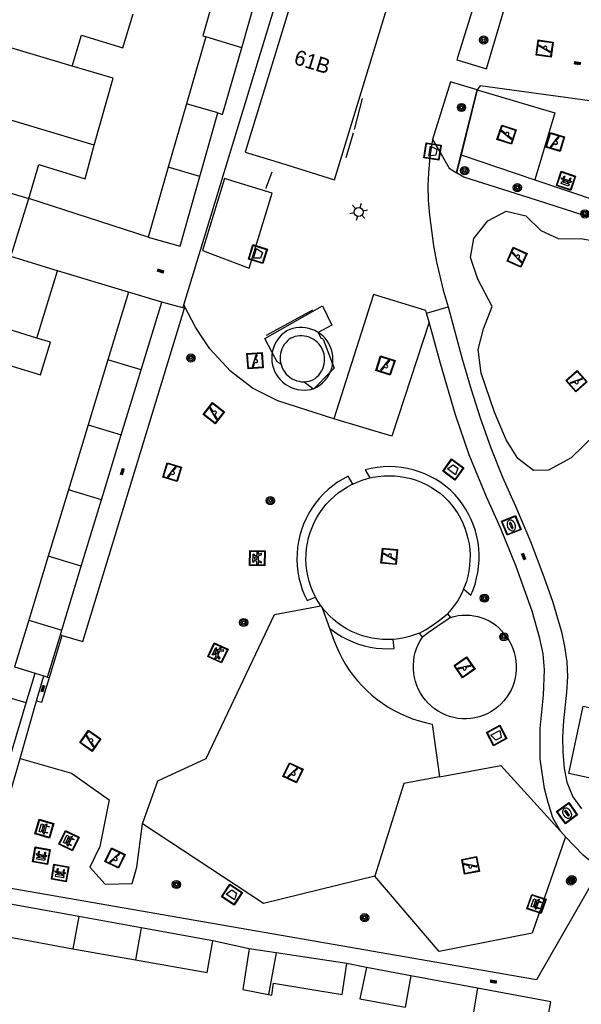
# Model space of a CAD drawing. Header units: metres. Extents: x 93870 to 95789, y 463036 to 464040.
# Tile 250 of 256: x 94864 to 94901, y 463609 to 463673. Entities that reach past the tile are written whole.
import ezdxf
from ezdxf.enums import TextEntityAlignment as Align

# ---------------------------------------------------------------- set-up
doc = ezdxf.new("R2010")
doc.units = ezdxf.units.M
doc.header["$LTSCALE"] = 25.4
for name, color, linetype in [('B_BEBOUWINGSGRENS_0', 1, 'Continuous'), ('B_LUIFEL_1', 200, 'Continuous'), ('B_OVERBOUWLIJN_LIJN_1', 7, 'Continuous'), ('B_TUSSENMUUR_0', 7, 'Continuous'), ('G_GRENS_ALGEMEEN_0', 7, 'Continuous'), ('Q_AFVALBAK_0', 7, 'Continuous'), ('Q_BANK_0', 7, 'Continuous'), ('Q_BOOM_0', 3, 'Continuous'), ('Q_FIETSENREK_LIJN_0', 7, 'Continuous'), ('Q_KOLK_0', 254, 'Continuous'), ('Q_LICHTMAST_0', 2, 'Continuous'), ('Q_PICKNICKTAFEL_0', 7, 'Continuous'), ('Q_SPEELVOORZIENING_0', 45, 'Continuous'), ('S_GBKN_SYMBOOL_OV_GROOT_0', 7, 'Continuous'), ('T_CULTUURGRENS_0', 76, 'Continuous'), ('T_HEK_0', 57, 'Continuous'), ('T_HEK_LIJN_0', 6, 'Continuous'), ('T_MUUR_30CM_0', 10, 'Continuous'), ('V_WEGGRENS_0', 7, 'Continuous'), ('Z_GBKN_HUISNUMMER_0', 252, 'Continuous')]:
    doc.layers.add(name, color=color, linetype=linetype)

# ---------------------------------------------------------------- blocks, each defined once
blk = doc.blocks.new('Q_AFVALBAK')
for points in [[(-0.5, 0.5), (0.5, 0.5), (0.5, -0.5), (-0.5, -0.5)], [(-0.336, 0.197), (0.331, 0.197), (0.19, -0.251), (-0.196, -0.251)]]:
    blk.add_lwpolyline(points, close=True)
blk.add_lwpolyline([(-0.442, 0.464), (0.438, 0.464, -0.414214), (0.459, 0.442), (0.459, -0.437, -0.414214), (0.438, -0.459), (-0.442, -0.459, -0.414214), (-0.463, -0.437), (-0.463, 0.442), (-0.463, 0.444), (-0.463, 0.446), (-0.463, 0.448), (-0.462, 0.45), (-0.461, 0.451), (-0.46, 0.453), (-0.459, 0.455), (-0.458, 0.456), (-0.457, 0.457), (-0.456, 0.459), (-0.454, 0.46), (-0.453, 0.461), (-0.451, 0.462), (-0.449, 0.462), (-0.447, 0.463), (-0.446, 0.463), (-0.444, 0.464), (-0.442, 0.464)], format="xyb")
blk = doc.blocks.new('Q_LICHTMAST')
for points in [[(-0.26, 0.15), (-0.52, 0.3)], [(0, 0.3), (0, 0.6)], [(0.26, 0.15), (0.52, 0.3)], [(-0.26, -0.15), (-0.52, -0.3)], [(0, -0.3), (0, -0.6)], [(0.26, -0.15), (0.52, -0.3)]]:
    blk.add_lwpolyline(points)
blk.add_circle((0, 0), 0.3)
blk = doc.blocks.new('Q_KOLK')
blk.add_lwpolyline([(-0.5, 0.5), (0.5, 0.5), (0.5, -0.5), (-0.5, -0.5)], close=True)
for points in [[(-0.442, 0.464), (0.438, 0.464, -0.414214), (0.459, 0.442), (0.459, -0.437, -0.414214), (0.438, -0.459), (-0.442, -0.459, -0.414214), (-0.463, -0.437), (-0.463, 0.442, -0.414214), (-0.442, 0.464)], [(-0.345, 0.105, 0.380426), (-0.276, -0.18)], [(-0.008, 0.266, 0.240218), (-0.345, 0.105)], [(-0.194, 0.045, 0.853344), (-0.194, -0.032)], [(0.331, 0.111, 0.240191), (-0.008, 0.266)], [(0.185, -0.032, 0.849746), (0.185, 0.045)], [(0.267, -0.176, 0.380426), (0.331, 0.111)], [(-0.276, -0.18, 0.148452), (0.012, -0.257)], [(0.012, -0.257, 0.131742), (0.267, -0.176)]]:
    blk.add_lwpolyline(points, format="xyb")
for points in [[(-0.194, 0.045), (0.185, 0.045)], [(0.185, -0.032), (-0.194, -0.032)]]:
    blk.add_lwpolyline(points)
blk = doc.blocks.new('Q_SPEELVOORZIENING')
blk.add_lwpolyline([(-0.5, 0.5), (0.5, 0.5), (0.5, -0.5), (-0.5, -0.5)], close=True)
for points in [[(-0.442, 0.464), (0.438, 0.464, -0.414214), (0.459, 0.442), (0.459, -0.437, -0.414214), (0.438, -0.459), (-0.442, -0.459, -0.414214), (-0.463, -0.437), (-0.463, 0.442), (-0.463, 0.444), (-0.463, 0.446), (-0.463, 0.448), (-0.462, 0.45), (-0.461, 0.451), (-0.46, 0.453), (-0.459, 0.455), (-0.458, 0.456), (-0.457, 0.457), (-0.456, 0.459), (-0.454, 0.46), (-0.453, 0.461), (-0.451, 0.462), (-0.449, 0.462), (-0.447, 0.463), (-0.446, 0.463), (-0.444, 0.464), (-0.442, 0.464)], [(-0.363, 0.198, 1.168313), (-0.386, 0.141)], [(-0.087, 0.021, 0.778987), (-0.04, -0.167)], [(-0.04, -0.167, 0.508825), (0.056, -0.036)], [(0.355, -0.156, 1.031322), (0.378, -0.1)]]:
    blk.add_lwpolyline(points, format="xyb")
for points in [[(-0.386, 0.141), (-0.087, 0.021)], [(-0.363, 0.198), (0.378, -0.1)], [(0.056, -0.036), (0.355, -0.156)]]:
    blk.add_lwpolyline(points)
blk = doc.blocks.new('Q_BANK')
blk.add_lwpolyline([(-0.5, 0.5), (0.5, 0.5), (0.5, -0.5), (-0.5, -0.5)], close=True)
blk.add_lwpolyline([(-0.442, 0.464), (0.438, 0.464, -0.414214), (0.459, 0.442), (0.459, -0.437, -0.414214), (0.438, -0.459), (-0.442, -0.459, -0.414214), (-0.463, -0.437), (-0.463, 0.442), (-0.463, 0.444), (-0.463, 0.446), (-0.463, 0.448), (-0.462, 0.45), (-0.461, 0.451), (-0.46, 0.453), (-0.459, 0.455), (-0.458, 0.456), (-0.457, 0.457), (-0.456, 0.459), (-0.454, 0.46), (-0.453, 0.461), (-0.451, 0.462), (-0.449, 0.462), (-0.447, 0.463), (-0.446, 0.463), (-0.444, 0.464), (-0.442, 0.464)], format="xyb")
for points in [[(-0.267, 0.022), (-0.366, -0.078)], [(-0.18, 0.132), (-0.267, 0.132), (-0.267, 0.276)], [(-0.267, 0.276), (0.258, 0.276), (0.258, 0.132), (0.173, 0.132)], [(-0.18, 0.022), (-0.267, 0.022)], [(-0.267, 0.022), (-0.18, 0.022)], [(-0.18, 0.022), (-0.18, 0.132)], [(-0.18, 0.132), (-0.144, 0.132)], [(-0.144, 0.132), (-0.144, 0.022)], [(0.131, 0.132), (-0.144, 0.132)], [(0.131, 0.022), (-0.144, 0.022)], [(-0.144, 0.022), (0.131, 0.022)], [(0.131, 0.022), (-0.144, 0.022)], [(-0.144, 0.022), (0.131, 0.022)], [(-0.144, 0.022), (0.131, 0.022)], [(0.131, 0.022), (0.131, 0.132)], [(0.131, 0.132), (0.173, 0.132)], [(0.173, 0.132), (0.173, 0.022)], [(0.173, 0.022), (0.255, 0.022)], [(0.173, 0.022), (0.255, 0.022)], [(0.255, 0.022), (0.357, -0.078)], [(-0.236, -0.078), (-0.366, -0.078)], [(-0.192, -0.078), (-0.192, -0.27), (-0.236, -0.27), (-0.236, -0.078)], [(-0.236, -0.078), (-0.192, -0.078)], [(0.183, -0.078), (-0.192, -0.078)], [(0.226, -0.078), (0.226, -0.268), (0.183, -0.268), (0.183, -0.078)], [(0.183, -0.078), (0.226, -0.078)], [(0.357, -0.078), (0.226, -0.078)]]:
    blk.add_lwpolyline(points)
blk = doc.blocks.new('Q_PICKNICKTAFEL')
blk.add_lwpolyline([(-0.5, 0.5), (0.5, 0.5), (0.5, -0.5), (-0.5, -0.5)], close=True)
blk.add_lwpolyline([(-0.442, 0.464), (0.438, 0.464, -0.414214), (0.459, 0.442), (0.459, -0.437, -0.414214), (0.438, -0.459), (-0.442, -0.459, -0.414214), (-0.463, -0.437), (-0.463, 0.442), (-0.463, 0.444), (-0.463, 0.446), (-0.463, 0.448), (-0.462, 0.45), (-0.461, 0.451), (-0.46, 0.453), (-0.459, 0.455), (-0.458, 0.456), (-0.457, 0.457), (-0.456, 0.459), (-0.454, 0.46), (-0.453, 0.461), (-0.451, 0.462), (-0.449, 0.462), (-0.447, 0.463), (-0.446, 0.463), (-0.444, 0.464), (-0.442, 0.464)], format="xyb")
for points in [[(-0.246, -0.058), (-0.408, -0.058), (-0.408, 0.021)], [(-0.408, 0.021), (-0.214, 0.021)], [(-0.136, 0.213), (-0.267, 0.213), (-0.267, 0.284)], [(-0.267, 0.284), (0.257, 0.284), (0.257, 0.213), (0.127, 0.213)], [(-0.214, 0.021), (-0.136, 0.213)], [(-0.115, 0.021), (-0.035, 0.213)], [(-0.115, 0.021), (0.107, 0.021)], [(0.025, 0.213), (-0.035, 0.213)], [(0.107, 0.021), (0.025, 0.213)], [(0.206, 0.021), (0.127, 0.213)], [(0.206, 0.021), (0.4, 0.021), (0.4, -0.058), (0.239, -0.058)], [(-0.336, -0.28), (-0.246, -0.058)], [(-0.336, -0.28), (-0.24, -0.279)], [(-0.24, -0.279), (-0.148, -0.058)], [(0.141, -0.058), (-0.148, -0.058)], [(0.234, -0.277), (0.141, -0.058)], [(0.234, -0.277), (0.33, -0.277)], [(0.33, -0.277), (0.239, -0.058)]]:
    blk.add_lwpolyline(points)
blk = doc.blocks.new('Q_BOOM')
for radius in [0.27, 0.18, 0.09]:
    blk.add_circle((0, 0), radius)
blk = doc.blocks.new('S_GBKN_SYMBOOL_OV_GROOT')
for points in [[(-0.21875, 0.0625), (0.21875, 0.0625)], [(-0.21875, 0), (0.21875, 0)], [(-0.1875, 0.0625), (-0.1875, 0)], [(-0.125, 0.09375), (-0.125, 0.0625)], [(-0.125, 0), (-0.125, -0.0625)], [(-0.0625, 0.0625), (-0.0625, 0)], [(0, 0.09375), (0, 0.0625)], [(0, 0), (0, -0.0625)], [(0.0625, 0.0625), (0.0625, 0)], [(0.125, 0.09375), (0.125, 0.0625)], [(0.125, 0), (0.125, -0.0625)], [(0.1875, 0.0625), (0.1875, 0)], [(-0.21875, -0.0625), (0.21875, -0.0625)], [(-0.1875, -0.0625), (-0.1875, -0.09375)], [(-0.0625, -0.0625), (-0.0625, -0.09375)], [(0.0625, -0.0625), (0.0625, -0.09375)], [(0.1875, -0.0625), (0.1875, -0.09375)]]:
    blk.add_lwpolyline(points)

msp = doc.modelspace()

# ---------------------------------------------------------------- linework, layer by layer
at = {"layer": 'B_BEBOUWINGSGRENS_0'}
for p, q in [((94878.912, 463671.639), (94879.852, 463674.911)), ((94876.554, 463672.364), (94875.277, 463667.939)), ((94875.277, 463667.939), (94874.069, 463663.751)), ((94876.15, 463663.131), (94877.33, 463667.33)), ((94879.14, 463664.746), (94881.53, 463664.008)), ((94874.069, 463663.751), (94872.738, 463659.14)), ((94860.753, 463662.925), (94864.859, 463661.68)), ((94880.92, 463662.03), (94878.536, 463662.766)), ((94866.751, 463656.917), (94863.693, 463657.849)), ((94865.4, 463652.473), (94866.751, 463656.917)), ((94871.448, 463655.51), (94870.088, 463651.039)), ((94873.638, 463654.854), (94871.448, 463655.51)), ((94872.273, 463650.371), (94873.638, 463654.854)), ((94870.088, 463651.039), (94868.782, 463646.749)), ((94870.969, 463646.088), (94872.273, 463650.371)), ((94868.782, 463646.749), (94867.476, 463642.456)), ((94869.66, 463641.79), (94870.969, 463646.088)), ((94867.476, 463642.456), (94866.145, 463638.082)), ((94868.327, 463637.415), (94869.66, 463641.79)), ((94866.145, 463638.082), (94864.86, 463633.859)), ((94867.044, 463633.201), (94868.327, 463637.415)), ((94866.1, 463630.102), (94866.949, 463632.89)), ((94866.949, 463632.89), (94867.044, 463633.201)), ((94865.291, 463630.35), (94865.855, 463630.177)), ((94865.855, 463630.177), (94866.1, 463630.102)), ((94863.612, 463624.779), (94864.69, 463628.39)), ((94868.164, 463614.291), (94863.661, 463615.112)), ((94872.271, 463613.546), (94868.164, 463614.291)), ((94876.999, 463612.688), (94872.271, 463613.546)), ((94867.778, 463612.173), (94871.901, 463611.44)), ((94881.18, 463611.899), (94879.402, 463612.17)), ((94885.848, 463611.187), (94881.18, 463611.899)), ((94890.063, 463610.389), (94887.142, 463610.934)), ((94894.474, 463609.566), (94890.063, 463610.389))]:
    msp.add_line(p, q, dxfattribs=at)
for points in [[(94881.53, 463664.008), (94885.027, 463662.928), (94889.115, 463676.329), (94883.221, 463678.127), (94879.14, 463664.746)], [(94879.852, 463674.911), (94877.275, 463675.671), (94876.35, 463672.432), (94876.554, 463672.364)], [(94867.725, 463670.422), (94868.35, 463672.47), (94871.07, 463671.64), (94871.75, 463673.884)], [(94877.33, 463667.33), (94877.65, 463667.24), (94878.912, 463671.639)], [(94869.186, 463665.207), (94870.434, 463669.619), (94867.725, 463670.422)], [(94864.859, 463661.68), (94865.54, 463663.92), (94868.59, 463662.99), (94869.186, 463665.207)], [(94872.738, 463659.14), (94874.86, 463658.54), (94876.15, 463663.131)], [(94878.536, 463662.766), (94877.78, 463663), (94876.32, 463658.25), (94879.4, 463657.09), (94880.92, 463662.03)], [(94861.226, 463649.031), (94861.88, 463651.19), (94865.647, 463650.043), (94866.303, 463652.198), (94865.4, 463652.473)], [(94884.175, 463651.841), (94884.091, 463651.973), (94883.993, 463652.096), (94883.884, 463652.208), (94883.764, 463652.308), (94883.634, 463652.396), (94883.495, 463652.471), (94883.35, 463652.531), (94883.201, 463652.576), (94883.045, 463652.606), (94882.89, 463652.621), (94882.733, 463652.618), (94882.576, 463652.601), (94882.424, 463652.568), (94882.274, 463652.519), (94882.154, 463652.467), (94882.046, 463652.391), (94881.924, 463652.284), (94881.814, 463652.167), (94881.717, 463652.04), (94881.633, 463651.902), (94881.563, 463651.757), (94881.51, 463651.607), (94881.472, 463651.45), (94881.45, 463651.29), (94881.444, 463651.13), (94881.455, 463650.97), (94881.482, 463650.811), (94881.506, 463650.726)], [(94883.491, 463649.663), (94883.613, 463649.726), (94883.748, 463649.815), (94883.874, 463649.918), (94883.988, 463650.034), (94884.09, 463650.162), (94884.178, 463650.299), (94884.252, 463650.445), (94884.309, 463650.597), (94884.349, 463650.755), (94884.374, 463650.917), (94884.381, 463651.08), (94884.372, 463651.243), (94884.345, 463651.403), (94884.303, 463651.554)], [(94884.303, 463651.554), (94884.247, 463651.701), (94884.175, 463651.841)], [(94881.506, 463650.726), (94881.525, 463650.656), (94881.584, 463650.507), (94881.659, 463650.364), (94881.747, 463650.229), (94881.851, 463650.101), (94881.969, 463649.985), (94882.098, 463649.881), (94882.237, 463649.792), (94882.384, 463649.718), (94882.539, 463649.66), (94882.7, 463649.619), (94882.864, 463649.594), (94883, 463649.588)], [(94883, 463649.588), (94883.194, 463649.598), (94883.357, 463649.625), (94883.491, 463649.663)], [(94864.86, 463633.859), (94863.92, 463630.77), (94865.291, 463630.35)], [(94864.69, 463628.39), (94862.43, 463629.06), (94861.354, 463625.453)], [(94863.661, 463615.112), (94863.275, 463612.994), (94863.527, 463612.948), (94867.778, 463612.173)], [(94871.901, 463611.44), (94876.63, 463610.6), (94876.999, 463612.688)], [(94879.402, 463612.17), (94878.982, 463609.474), (94880.687, 463609.141)], [(94880.687, 463609.141), (94880.888, 463609.102), (94881.011, 463609.899), (94885.538, 463609.139), (94885.848, 463611.187)], [(94887.142, 463610.934), (94886.695, 463608.871), (94889.702, 463608.31)], [(94898.933, 463606.587), (94899.296, 463608.666), (94894.474, 463609.566)]]:
    msp.add_lwpolyline(points, dxfattribs=at)
at = {"layer": 'B_LUIFEL_1'}
for p, q in [((94880.928, 463651.532), (94880.901, 463651.338)), ((94883.608, 463649.125), (94883.693, 463649.149))]:
    msp.add_line(p, q, dxfattribs=at)
for points in [[(94883.96, 463652.839), (94883.919, 463652.867), (94883.732, 463652.968), (94883.535, 463653.05), (94883.332, 463653.111), (94883.123, 463653.151), (94882.912, 463653.171), (94882.699, 463653.168), (94882.488, 463653.145), (94882.28, 463653.1), (94882.078, 463653.034), (94881.883, 463652.949), (94881.706, 463652.824), (94881.542, 463652.681), (94881.393, 463652.523), (94881.262, 463652.35), (94881.149, 463652.165), (94881.055, 463651.969), (94880.982, 463651.764), (94880.931, 463651.553), (94880.928, 463651.532)], [(94884.908, 463650.771), (94884.922, 463650.863), (94884.932, 463651.084), (94884.919, 463651.304), (94884.883, 463651.522), (94884.826, 463651.727), (94884.75, 463651.925), (94884.653, 463652.115), (94884.539, 463652.293), (94884.406, 463652.46), (94884.258, 463652.612), (94884.095, 463652.748), (94883.96, 463652.839)], [(94884.303, 463651.554), (94884.237, 463651.728), (94884.175, 463651.841)], [(94880.901, 463651.338), (94880.893, 463651.121), (94880.908, 463650.904), (94880.945, 463650.69), (94881.003, 463650.481), (94881.083, 463650.279), (94881.183, 463650.086), (94881.302, 463649.904), (94881.443, 463649.731), (94881.602, 463649.574), (94881.776, 463649.434), (94881.965, 463649.313), (94882.164, 463649.213), (94882.374, 463649.135), (94882.59, 463649.079), (94882.811, 463649.046), (94883.035, 463649.036), (94883.258, 463649.051), (94883.478, 463649.088), (94883.608, 463649.125)], [(94883.693, 463649.149), (94883.89, 463649.25), (94884.074, 463649.371), (94884.245, 463649.511), (94884.4, 463649.668), (94884.538, 463649.841), (94884.657, 463650.027), (94884.754, 463650.221)], [(94884.754, 463650.221), (94884.756, 463650.224), (94884.834, 463650.431), (94884.889, 463650.645), (94884.908, 463650.771)]]:
    msp.add_lwpolyline(points, dxfattribs=at)
at = {"layer": 'B_OVERBOUWLIJN_LIJN_1'}
msp.add_line((94863.693, 463657.849), (94864.859, 463661.68), dxfattribs=at)
at = {"layer": 'B_TUSSENMUUR_0'}
for p, q in [((94867.725, 463670.422), (94859.369, 463672.901)), ((94878.912, 463671.639), (94876.554, 463672.364)), ((94869.186, 463665.207), (94858.04, 463668.53)), ((94877.33, 463667.33), (94875.277, 463667.939)), ((94876.15, 463663.131), (94874.069, 463663.751)), ((94865.4, 463652.473), (94854.2, 463655.899)), ((94872.273, 463650.371), (94870.088, 463651.039)), ((94868.782, 463646.749), (94870.969, 463646.088)), ((94869.66, 463641.79), (94867.476, 463642.456)), ((94868.327, 463637.415), (94866.145, 463638.082)), ((94864.86, 463633.859), (94867.044, 463633.201)), ((94868.164, 463614.291), (94867.778, 463612.173)), ((94872.271, 463613.546), (94871.901, 463611.44)), ((94881.18, 463611.899), (94880.687, 463609.141)), ((94890.063, 463610.389), (94889.702, 463608.31)), ((94894.474, 463609.566), (94894.116, 463607.486))]:
    msp.add_line(p, q, dxfattribs=at)
at = {"layer": 'G_GRENS_ALGEMEEN_0'}
for p, q in [((94884.29, 463652.409), (94884.135, 463652.465)), ((94884.123, 463634.801), (94884.224, 463634.676)), ((94892.479, 463634.27), (94892.673, 463634.027)), ((94867.074, 463632.852), (94866.949, 463632.89)), ((94890.832, 463632.73), (94890.647, 463633.005)), ((94866.1, 463630.102), (94866.224, 463630.064))]:
    msp.add_line(p, q, dxfattribs=at)
for points in [[(94912.812, 463671.797), (94907.202, 463672.541), (94906.524, 463667.495), (94894.648, 463669.12), (94894.438, 463668.855)], [(94891.493, 463665.575), (94891.317, 463664.447), (94891.222, 463663.361), (94891.181, 463662.571), (94891.22, 463661.585), (94891.289, 463660.583), (94891.556, 463658.568), (94891.788, 463657.386), (94892.189, 463655.639), (94892.526, 463654.54)], [(94894.704, 463650.154), (94894.514, 463651.722), (94894.858, 463653.091), (94895.438, 463654.554), (94894.491, 463656.357), (94893.999, 463657.785), (94894.233, 463659.045), (94895.14, 463660.21), (94896.351, 463660.857), (94897.645, 463660.537), (94898.646, 463659.57), (94899.835, 463659.032), (94901.265, 463659.046), (94902.791, 463658.775), (94903.253, 463658.063), (94903.117, 463656.708), (94904.12, 463654.98), (94904.839, 463653.581), (94905.414, 463652.096), (94905.801, 463650.588), (94905.816, 463649.274)], [(94891.109, 463654.122), (94891.059, 463654.302), (94887.605, 463655.342), (94884.991, 463647.15)], [(94884.991, 463647.15), (94881.284, 463648.336), (94879.626, 463649.159), (94878.165, 463650.292), (94876.817, 463651.757), (94876.368, 463652.433), (94875.864, 463653.192), (94875.375, 463654.119), (94875.093, 463654.67)], [(94891.269, 463653.513), (94888.818, 463646.008), (94884.991, 463647.15)], [(94905.161, 463648.076), (94904.54, 463647.516), (94903.288, 463647.026), (94902.231, 463646.098), (94900.644, 463644.577), (94899.138, 463643.747), (94898.151, 463643.722), (94897.129, 463644.524), (94896.357, 463645.748), (94895.577, 463647.575), (94894.704, 463650.154)], [(94886.235, 463642.84), (94886.526, 463642.972), (94886.864, 463643.099), (94887.21, 463643.204), (94887.357, 463643.238)], [(94893.546, 463635.917), (94893.474, 463635.745), (94893.314, 463635.426), (94893.134, 463635.117), (94892.935, 463634.82), (94892.716, 463634.538), (94892.479, 463634.27)], [(94884.123, 463634.801), (94883.927, 463635.105), (94883.777, 463635.376)], [(94872.375, 463620.422), (94873.369, 463623.241), (94876.563, 463624.731), (94881.07, 463634.231), (94884.123, 463634.801)], [(94892.673, 463634.027), (94892.926, 463634.1), (94893.184, 463634.152), (94893.445, 463634.182), (94893.708, 463634.192), (94893.971, 463634.179), (94894.232, 463634.145), (94894.49, 463634.09), (94894.742, 463634.015), (94894.987, 463633.918), (94895.223, 463633.803), (94895.449, 463633.668), (94895.664, 463633.515), (94895.865, 463633.345), (94896.051, 463633.159), (94896.222, 463632.959), (94896.395, 463632.736), (94896.55, 463632.499), (94896.684, 463632.25), (94896.797, 463631.991), (94896.888, 463631.723), (94896.957, 463631.449), (94897.002, 463631.17), (94897.025, 463630.888), (94897.024, 463630.605), (94897, 463630.323), (94896.952, 463630.045), (94896.882, 463629.771), (94896.789, 463629.504), (94896.675, 463629.245), (94896.539, 463628.997), (94896.383, 463628.761), (94896.209, 463628.539), (94896.016, 463628.331), (94895.807, 463628.141), (94895.583, 463627.968), (94895.346, 463627.815), (94895.096, 463627.682), (94894.837, 463627.57), (94894.569, 463627.479), (94894.294, 463627.411), (94894.015, 463627.367), (94893.733, 463627.345), (94893.451, 463627.347), (94893.169, 463627.372), (94892.895, 463627.425), (94892.627, 463627.499), (94892.365, 463627.595), (94892.112, 463627.712), (94891.869, 463627.849), (94891.638, 463628.005), (94891.42, 463628.179), (94891.217, 463628.37), (94891.031, 463628.577), (94890.861, 463628.799), (94890.71, 463629.033), (94890.578, 463629.279), (94890.467, 463629.534), (94890.376, 463629.798), (94890.307, 463630.068), (94890.26, 463630.343), (94890.236, 463630.62), (94890.234, 463630.899), (94890.254, 463631.177), (94890.297, 463631.453), (94890.362, 463631.724), (94890.449, 463631.989), (94890.556, 463632.246), (94890.684, 463632.494), (94890.832, 463632.73)], [(94890.647, 463633.005), (94891.035, 463633.225), (94891.413, 463633.462), (94891.78, 463633.715), (94892.136, 463633.985), (94892.479, 463634.27)], [(94892.673, 463634.027), (94892.305, 463633.775), (94891.937, 463633.522), (94891.57, 463633.268), (94891.203, 463633.015), (94890.832, 463632.73)], [(94884.71, 463633.328), (94884.993, 463632.543), (94885.155, 463632.127), (94885.338, 463631.72), (94885.542, 463631.323), (94885.766, 463630.937), (94886.009, 463630.564), (94886.272, 463630.203), (94886.553, 463629.856), (94886.852, 463629.525), (94887.168, 463629.209), (94887.499, 463628.911), (94887.845, 463628.629), (94888.206, 463628.366), (94888.58, 463628.123), (94888.965, 463627.898), (94889.362, 463627.694), (94889.769, 463627.511), (94890.185, 463627.349), (94890.609, 463627.209), (94891.039, 463627.091), (94891.475, 463626.996), (94891.956, 463623.522)], [(94890.647, 463633.005), (94890.314, 463632.876), (94889.974, 463632.769), (94889.627, 463632.685), (94889.275, 463632.623), (94888.92, 463632.585), (94888.895, 463632.584)], [(94903.52, 463623.077), (94900.499, 463623.741), (94901.43, 463628.177), (94904.435, 463627.55)], [(94891.956, 463623.522), (94896.011, 463624.266), (94899.944, 463619.939)], [(94891.956, 463623.522), (94889.613, 463623.077), (94887.689, 463616.957)], [(94887.689, 463616.957), (94880.341, 463615.152), (94872.375, 463620.422)], [(94900.279, 463619.553), (94898.078, 463613.193), (94891.936, 463611.981), (94887.689, 463616.957)]]:
    msp.add_lwpolyline(points, dxfattribs=at)
at = {"layer": 'Q_FIETSENREK_LIJN_0'}
for p, q in [((94886.344, 463666.231), (94886.879, 463668.279)), ((94885.798, 463664.4), (94886.276, 463666.015)), ((94883.591, 463654.32), (94880.519, 463652.648))]:
    msp.add_line(p, q, dxfattribs=at)
msp.add_lwpolyline([(94880.901, 463663.428), (94880.5, 463662.369), (94880.516, 463662.369)], dxfattribs=at)
at = {"layer": 'T_CULTUURGRENS_0'}
for p, q in [((94893.084, 463663.386), (94894.438, 463668.855)), ((94894.438, 463668.855), (94893.383, 463664.558)), ((94891.493, 463665.575), (94892.165, 463664.459)), ((94893.383, 463664.558), (94893.084, 463663.386)), ((94893.383, 463664.558), (94898.238, 463662.921)), ((94898.238, 463662.921), (94902.367, 463661.529)), ((94886.235, 463642.84), (94885.93, 463643.36)), ((94884.224, 463634.676), (94884.71, 463633.328)), ((94888.958, 463631.986), (94888.895, 463632.584))]:
    msp.add_line(p, q, dxfattribs=at)
for points in [[(94895.196, 463677.579), (94893.111, 463670.828), (94895.064, 463670.238), (94897.155, 463677.306)], [(94894.438, 463668.855), (94892.688, 463669.389), (94891.493, 463665.575)], [(94894.438, 463668.855), (94899.56, 463667.336), (94898.238, 463662.921)], [(94892.165, 463664.459), (94892.601, 463663.687), (94893.009, 463663.433), (94893.084, 463663.386)], [(94902.367, 463661.529), (94901.989, 463660.411), (94897.879, 463661.724), (94893.567, 463663.085), (94893.084, 463663.386)], [(94893.546, 463635.917), (94894.02, 463635.494), (94894.173, 463635.861), (94894.303, 463636.236), (94894.407, 463636.619), (94894.487, 463637.007), (94894.54, 463637.4), (94894.569, 463637.796), (94894.571, 463638.193), (94894.547, 463638.589), (94894.498, 463638.981), (94894.422, 463639.371), (94894.323, 463639.755), (94894.197, 463640.13), (94894.049, 463640.499), (94893.875, 463640.856), (94893.679, 463641.2), (94893.462, 463641.532), (94893.222, 463641.849), (94892.963, 463642.148), (94892.678, 463642.437), (94892.364, 463642.701), (94892.04, 463642.937), (94891.701, 463643.152), (94891.348, 463643.344), (94890.985, 463643.511), (94890.611, 463643.655), (94890.227, 463643.774), (94889.837, 463643.867), (94889.442, 463643.934), (94889.043, 463643.975), (94888.642, 463643.989), (94888.242, 463643.977), (94887.842, 463643.939), (94887.446, 463643.874), (94887.055, 463643.784), (94887.357, 463643.238)], [(94885.93, 463643.36), (94885.578, 463643.17), (94885.238, 463642.959), (94884.912, 463642.724), (94884.603, 463642.469), (94884.311, 463642.194), (94884.037, 463641.899), (94883.785, 463641.587), (94883.554, 463641.261), (94883.344, 463640.919), (94883.158, 463640.565), (94882.995, 463640.198), (94882.856, 463639.822), (94882.743, 463639.436), (94882.655, 463639.046), (94882.594, 463638.649), (94882.559, 463638.25), (94882.55, 463637.848), (94882.567, 463637.447), (94882.612, 463637.049), (94882.682, 463636.654), (94882.778, 463636.264), (94882.9, 463635.883), (94883.047, 463635.51), (94883.218, 463635.148), (94883.777, 463635.376)], [(94887.357, 463643.238), (94887.562, 463643.285), (94887.919, 463643.344), (94888.279, 463643.378), (94888.64, 463643.389), (94889.001, 463643.376), (94889.361, 463643.339), (94889.717, 463643.279), (94890.068, 463643.195), (94890.414, 463643.088), (94890.751, 463642.958), (94891.079, 463642.807), (94891.397, 463642.634), (94891.702, 463642.441), (94891.994, 463642.228), (94892.271, 463641.996), (94892.522, 463641.741), (94892.755, 463641.471), (94892.971, 463641.186), (94893.167, 463640.887), (94893.344, 463640.576), (94893.5, 463640.255), (94893.634, 463639.923), (94893.747, 463639.584), (94893.837, 463639.238), (94893.905, 463638.887), (94893.949, 463638.533), (94893.971, 463638.176), (94893.969, 463637.819), (94893.943, 463637.462), (94893.895, 463637.108), (94893.823, 463636.758), (94893.729, 463636.413), (94893.612, 463636.075), (94893.546, 463635.917)], [(94883.777, 463635.376), (94883.752, 463635.421), (94883.598, 463635.748), (94883.466, 463636.084), (94883.356, 463636.428), (94883.269, 463636.779), (94883.206, 463637.135), (94883.166, 463637.494), (94883.15, 463637.855), (94883.158, 463638.217), (94883.19, 463638.577), (94883.245, 463638.934), (94883.324, 463639.286), (94883.426, 463639.633), (94883.551, 463639.972), (94883.698, 463640.303), (94883.866, 463640.622), (94884.055, 463640.93), (94884.264, 463641.225), (94884.491, 463641.506), (94884.737, 463641.771), (94885, 463642.019), (94885.279, 463642.249), (94885.572, 463642.46), (94885.879, 463642.651), (94886.197, 463642.822), (94886.235, 463642.84)], [(94888.895, 463632.584), (94888.564, 463632.571), (94888.207, 463632.579), (94887.851, 463632.612), (94887.499, 463632.667), (94887.151, 463632.745), (94886.808, 463632.847), (94886.473, 463632.97), (94886.147, 463633.115), (94885.831, 463633.281), (94885.527, 463633.468), (94885.236, 463633.674), (94884.959, 463633.899), (94884.697, 463634.142), (94884.452, 463634.401), (94884.224, 463634.676)], [(94884.71, 463633.328), (94884.873, 463633.196), (94885.196, 463632.967), (94885.534, 463632.759), (94885.885, 463632.575), (94886.247, 463632.414), (94886.619, 463632.277), (94887, 463632.164), (94887.387, 463632.077), (94887.777, 463632.016), (94888.173, 463631.98), (94888.569, 463631.971), (94888.958, 463631.986)], [(94864.288, 463624.725), (94867.687, 463623.748), (94870.172, 463622), (94869.546, 463618.922), (94868.889, 463617.559), (94869.899, 463616.42), (94871.695, 463616.485), (94872, 463617.543), (94872.375, 463620.422)]]:
    msp.add_lwpolyline(points, dxfattribs=at)
at = {"layer": 'T_HEK_0'}
for p, q in [((94875.093, 463654.67), (94882.651, 463679.519)), ((94872.738, 463659.14), (94864.859, 463661.68)), ((94871.448, 463655.51), (94866.751, 463656.917)), ((94875.035, 463654.48), (94873.638, 463654.854)), ((94875.035, 463654.48), (94875.093, 463654.67)), ((94864.69, 463628.39), (94865.291, 463630.35)), ((94865.385, 463628.541), (94865.855, 463630.177)), ((94864.288, 463624.725), (94865.385, 463628.541)), ((94879.402, 463612.17), (94876.999, 463612.688))]:
    msp.add_line(p, q, dxfattribs=at)
for points in [[(94867.074, 463632.852), (94868.432, 463632.438), (94875.136, 463654.449), (94875.035, 463654.48)], [(94865.385, 463628.541), (94865.73, 463628.442), (94866.224, 463630.064)], [(94898.35, 463610.118), (94861.91, 463616.45), (94864.288, 463624.725)], [(94902.547, 463617.42), (94902.388, 463617.143), (94898.35, 463610.118)]]:
    msp.add_lwpolyline(points, dxfattribs=at)
at = {"layer": 'T_HEK_LIJN_0'}
msp.add_line((94866.224, 463630.064), (94867.074, 463632.852), dxfattribs=at)
at = {"layer": 'T_MUUR_30CM_0'}
for p, q in [((94883.96, 463652.839), (94884.135, 463652.465)), ((94884.29, 463652.409), (94884.908, 463650.771)), ((94881.258, 463650.915), (94880.928, 463651.532)), ((94881.506, 463650.726), (94881.258, 463650.915)), ((94884.754, 463650.221), (94883.693, 463649.149)), ((94883.608, 463649.125), (94883, 463649.588))]:
    msp.add_line(p, q, dxfattribs=at)
for points in [[(94880.928, 463651.532), (94880.441, 463652.443), (94884.251, 463654.593), (94884.862, 463653.319), (94883.959, 463652.841), (94883.96, 463652.839)], [(94884.908, 463650.771), (94885.016, 463650.485), (94884.754, 463650.221)], [(94883.693, 463649.149), (94883.643, 463649.098), (94883.608, 463649.125)]]:
    msp.add_lwpolyline(points, dxfattribs=at)
at = {"layer": 'V_WEGGRENS_0'}
for p, q in [((94891.109, 463654.122), (94892.526, 463654.54)), ((94891.269, 463653.513), (94891.109, 463654.122)), ((94900.279, 463619.553), (94899.944, 463619.939)), ((94887.142, 463610.934), (94885.848, 463611.187))]:
    msp.add_line(p, q, dxfattribs=at)
for points in [[(94892.526, 463654.54), (94893.475, 463651.015), (94894.04, 463649.079), (94894.635, 463647.201), (94895.337, 463645.234), (94896.123, 463643.283), (94896.966, 463641.37), (94897.969, 463639.045), (94898.784, 463636.889), (94899.42, 463635.103), (94900.004, 463633.09), (94900.197, 463632.126), (94900.348, 463631.099), (94900.391, 463630.118), (94900.333, 463629.094), (94900.144, 463627.212), (94900.067, 463626.168), (94900.086, 463625.127), (94900.183, 463624.092), (94900.352, 463623.161), (94900.749, 463622.204), (94901.331, 463621.396)], [(94899.944, 463619.939), (94899.426, 463620.804), (94899.126, 463621.81), (94898.881, 463622.739), (94898.607, 463624.68), (94898.604, 463626.713), (94898.823, 463628.901), (94898.89, 463630.573), (94898.796, 463631.625), (94898.578, 463632.649), (94898.064, 463634.444), (94897.017, 463637.404), (94895.974, 463639.954), (94895.056, 463641.995), (94893.919, 463644.756), (94893.013, 463647.403), (94892.014, 463650.797), (94891.269, 463653.513)], [(94902.547, 463617.42), (94901.435, 463618.352), (94900.279, 463619.553)]]:
    msp.add_lwpolyline(points, dxfattribs=at)

# ---------------------------------------------------------------- block references
at = {"layer": 'Q_AFVALBAK_0'}
for p, rotation in [((94891.5, 463664.788), 81.13173716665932), ((94879.979, 463658.016), 72.89727103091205), ((94892.868, 463643.799), 143.9305901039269), ((94895.73, 463626.241), 28.01297742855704), ((94878.273, 463615.746), 146.5129075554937)]:
    msp.add_blockref('Q_AFVALBAK', p, dxfattribs=dict(at, rotation=rotation))
at = {"layer": 'Q_BANK_0'}
for p, rotation in [((94900.305, 463662.852), 161.3696167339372), ((94865.893, 463620.091), 73.96685198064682), ((94867.514, 463619.302), 64.26477350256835), ((94865.696, 463618.307), 170.142421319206), ((94866.932, 463617.169), 170.142421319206), ((94898.352, 463615.121), 70.91083993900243)]:
    msp.add_blockref('Q_BANK', p, dxfattribs=dict(at, rotation=rotation))
at = {"layer": 'Q_BOOM_0'}
for p, rotation in [((94894.871, 463672.143), 73.51965401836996), ((94893.411, 463667.692), 76.09447848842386), ((94893.619, 463663.52), 148.0693178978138), ((94897.096, 463662.407), 162.4826990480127), ((94901.547, 463660.668), 162.2831531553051), ((94875.56, 463651.162), 73.0605757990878), ((94880.802, 463641.743), 62.28149837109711), ((94894.92, 463635.306), 67.36905055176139), ((94879.044, 463633.704), 64.61935271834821), ((94896.199, 463632.758), 127.8037645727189), ((94900.692, 463616.726), 60.10952685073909), ((94874.604, 463616.405), 146.5129075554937), ((94900.604, 463616.642), 70.91083993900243), ((94887.016, 463614.226), 170.142421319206)]:
    msp.add_blockref('Q_BOOM', p, dxfattribs=dict(at, rotation=rotation))
at = {"layer": 'Q_KOLK_0'}
for p, rotation in [((94896.697, 463640.108), 112.2455239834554), ((94900.372, 463621.12), 125.7650938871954)]:
    msp.add_blockref('Q_KOLK', p, dxfattribs=dict(at, rotation=rotation))
at = {"layer": 'Q_LICHTMAST_0', "rotation": 162.8374213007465}
msp.add_blockref('Q_LICHTMAST', (94886.629, 463660.797), dxfattribs=at)
at = {"layer": 'Q_PICKNICKTAFEL_0'}
for p, rotation in [((94879.939, 463637.949), 88.71747291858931), ((94877.341, 463631.696), 64.61935271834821)]:
    msp.add_blockref('Q_PICKNICKTAFEL', p, dxfattribs=dict(at, rotation=rotation))
at = {"layer": 'Q_SPEELVOORZIENING_0'}
for p, rotation in [((94898.888, 463671.584), 172.2085699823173), ((94896.382, 463665.898), 161.3670169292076), ((94899.588, 463665.415), 73.3305253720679), ((94897.075, 463657.807), 155.6541481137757), ((94879.792, 463650.982), 93.95424771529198), ((94888.392, 463650.662), 71.91387961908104), ((94900.995, 463649.635), 41.28172460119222), ((94877.07, 463647.52), 142.2065567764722), ((94874.323, 463643.622), 73.0605757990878), ((94888.646, 463638.067), 174.1318714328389), ((94893.611, 463630.742), 34.68703453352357), ((94868.922, 463625.892), 144.8766598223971), ((94882.296, 463623.78), 64.61935271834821), ((94870.554, 463618.152), 64.26477350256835), ((94894.008, 463617.668), 11.16275361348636)]:
    msp.add_blockref('Q_SPEELVOORZIENING', p, dxfattribs=dict(at, rotation=rotation))
at = {"layer": 'S_GBKN_SYMBOOL_OV_GROOT_0'}
for p, rotation in [((94901.059, 463670.611), 172.2085699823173), ((94873.568, 463656.89), 163.3247610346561), ((94871.043, 463643.669), 73.06134784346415), ((94897.514, 463638.049), 112.2455239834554), ((94865.804, 463629.344), 73.97137917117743), ((94895.522, 463609.995), 170.142421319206)]:
    msp.add_blockref('S_GBKN_SYMBOOL_OV_GROOT', p, dxfattribs=dict(at, rotation=rotation))

# ---------------------------------------------------------------- texts
at = {"layer": 'Z_GBKN_HUISNUMMER_0', "linetype": 'Continuous'}
msp.add_text('61B', height=1, rotation=343, dxfattribs=at).set_placement((94883.572, 463670.707), align=Align.MIDDLE)

doc.saveas('drawing.dxf')
